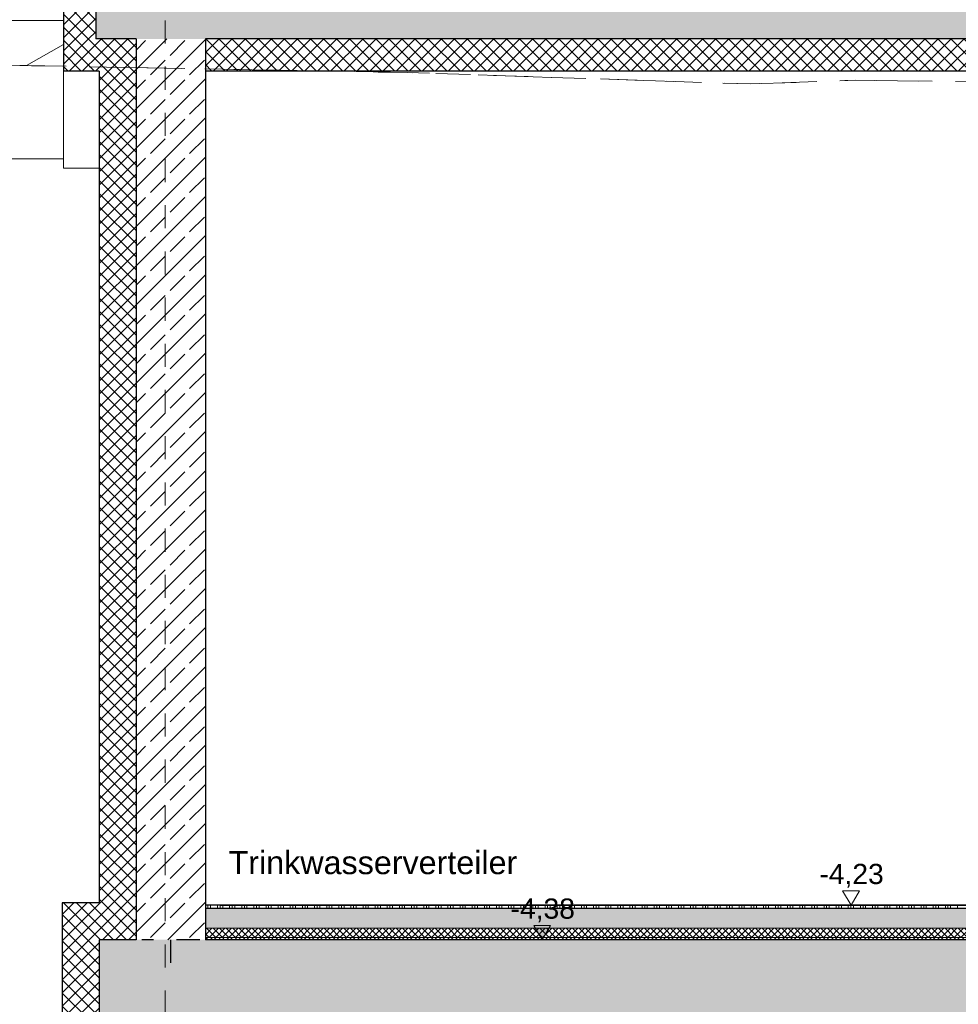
# Model space of a CAD drawing. Header units: metres. Extents: x -16 to 43.7, y -22.2 to 4.
# Tile 8 of 77: x -0.6 to 3.4, y -14.8 to -10.6. Entities that reach past the tile are written whole.
import ezdxf

# ---------------------------------------------------------------- set-up
doc = ezdxf.new("R2010")
doc.units = ezdxf.units.M
doc.header["$MEASUREMENT"] = 0
for name, pattern in [('Raster', [0.2, 0.1, -0.05, 0, -0.05]), ('Strichlinie', [0.2, 0.15, -0.05]), ('Strichlinie_ eng', [0.115, 0.075, -0.04]), ('Strichlinie_ lang', [0.529167, 0.3175, -0.211667])]:
    doc.linetypes.add(name, pattern=pattern)
doc.layers.get('0').update_dxf_attribs({"color": 8, "lineweight": 9})
doc.layers.get('Defpoints').update_dxf_attribs({"color": 8, "lineweight": 9})
for name, color, linetype in [('Neubau__ GHIW - druckfeste Dämmung u BP', 8, 'Continuous'), ('Neubau__ GHIW - Perimeterdämmung', 8, 'Continuous'), ('Neubau__ GHIW - Perimeterdämmung Wand', 8, 'Continuous'), ('Neubau_A-Bodenplatte', 8, 'Continuous'), ('Neubau_A-Decken', 8, 'Continuous'), ('Neubau_A-Fundament', 8, 'Continuous'), ('Neubau_A-STB Wände', 8, 'Continuous'), ('Neubau_B-Bodenaufbau', 8, 'Continuous'), ('Neubau_R-Konstruktionsraster gross', 33, 'Continuous'), ('Neubau_S-Linien _ Schraffuren.2D', 8, 'Continuous'), ('Neubau_T-Bemaßung', 8, 'Continuous'), ('Neubau_T-Text', 8, 'Continuous')]:
    doc.layers.add(name, color=color, linetype=linetype)
doc.layers.add('S-Linien _ Schraffuren.2D', color=8, linetype='Continuous', lineweight=9)
doc.layers.add('T-Bemaßung', color=8, linetype='Continuous', lineweight=9)
doc.styles.add('ERSTELLTER_STIL_2', font='arial.ttf')
doc.dimstyles.new('ERSTELLTER_STIL__1', dxfattribs={"dimtxt": 0.0875, "dimasz": 0.059375, "dimexe": 0.18, "dimexo": 0.0625, "dimgap": 0, "dimtad": 1, "dimzin": 0, "dimdsep": 46, "dimtxsty": 'ERSTELLTER_STIL_2', "dimblk": 'ARROWHEAD_6', "dimblk1": 'ARROWHEAD_6', "dimblk2": 'ARROWHEAD_6', "dimcen": 0.09, "dimclrd": 7, "dimclre": 7, "dimclrt": 7, "dimazin": 0, "dimtfac": 1, "dimtdec": 4, "dimtmove": 0, "dimatfit": 3, "dimfxl": 1, "dimtolj": 1, "dimtzin": 0, "dimarcsym": 0})
pattern_1 = [(45, (-364.88789, -10.175), (-0.0282842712, 0.0282842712), []), (135, (-364.88789, -10.175), (0.0282842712, 0.0282842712), [])]
pattern_2 = [(45, (-364.88789, -10.175), (-0.084852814, 0.084852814), []), (45, (-364.93032, -10.13257), (-0.084852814, 0.084852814), [0.09, -0.03])]

# ---------------------------------------------------------------- blocks, each defined once
blk = doc.blocks.new('*X247', base_point=(3718.7656, 0))
at = {"layer": 'Neubau_B-Bodenaufbau', "color": 7, "linetype": 'Continuous', "lineweight": 9}
for p, q in [((4083.8394, -4.23), (4083.8394, -4.245)), ((4083.8506, -4.23), (4083.8506, -4.245)), ((4083.8806, -4.23), (4083.8806, -4.245)), ((4083.8919, -4.23), (4083.8919, -4.245)), ((4083.9031, -4.23), (4083.9031, -4.245)), ((4083.9331, -4.23), (4083.9331, -4.245)), ((4083.9444, -4.23), (4083.9444, -4.245)), ((4083.9556, -4.23), (4083.9556, -4.245)), ((4083.9856, -4.23), (4083.9856, -4.245)), ((4083.9969, -4.23), (4083.9969, -4.245)), ((4084.0081, -4.23), (4084.0081, -4.245)), ((4084.0381, -4.23), (4084.0381, -4.245)), ((4084.0494, -4.23), (4084.0494, -4.245)), ((4084.0606, -4.23), (4084.0606, -4.245)), ((4084.0906, -4.23), (4084.0906, -4.245)), ((4084.1019, -4.23), (4084.1019, -4.245)), ((4084.1131, -4.23), (4084.1131, -4.245)), ((4084.1431, -4.23), (4084.1431, -4.245)), ((4084.1544, -4.23), (4084.1544, -4.245)), ((4084.1656, -4.23), (4084.1656, -4.245)), ((4084.1956, -4.23), (4084.1956, -4.245)), ((4084.2069, -4.23), (4084.2069, -4.245)), ((4084.2181, -4.23), (4084.2181, -4.245)), ((4084.2481, -4.23), (4084.2481, -4.245)), ((4084.2594, -4.23), (4084.2594, -4.245)), ((4084.2706, -4.23), (4084.2706, -4.245)), ((4084.3006, -4.23), (4084.3006, -4.245)), ((4084.3119, -4.23), (4084.3119, -4.245)), ((4084.3231, -4.23), (4084.3231, -4.245)), ((4084.3531, -4.23), (4084.3531, -4.245)), ((4084.3644, -4.23), (4084.3644, -4.245)), ((4084.3756, -4.23), (4084.3756, -4.245)), ((4084.4056, -4.23), (4084.4056, -4.245)), ((4084.4169, -4.23), (4084.4169, -4.245)), ((4084.4281, -4.23), (4084.4281, -4.245)), ((4084.4581, -4.23), (4084.4581, -4.245)), ((4084.4694, -4.23), (4084.4694, -4.245)), ((4084.4806, -4.23), (4084.4806, -4.245)), ((4084.5106, -4.23), (4084.5106, -4.245)), ((4084.5219, -4.23), (4084.5219, -4.245)), ((4084.5331, -4.23), (4084.5331, -4.245)), ((4084.5631, -4.23), (4084.5631, -4.245)), ((4084.5744, -4.23), (4084.5744, -4.245)), ((4084.5856, -4.23), (4084.5856, -4.245)), ((4084.6156, -4.23), (4084.6156, -4.245)), ((4084.6269, -4.23), (4084.6269, -4.245)), ((4084.6381, -4.23), (4084.6381, -4.245)), ((4084.6681, -4.23), (4084.6681, -4.245)), ((4084.6794, -4.23), (4084.6794, -4.245)), ((4084.6906, -4.23), (4084.6906, -4.245)), ((4084.7206, -4.23), (4084.7206, -4.245)), ((4084.7319, -4.23), (4084.7319, -4.245)), ((4084.7431, -4.23), (4084.7431, -4.245)), ((4084.7731, -4.23), (4084.7731, -4.245)), ((4084.7844, -4.23), (4084.7844, -4.245)), ((4084.7956, -4.23), (4084.7956, -4.245)), ((4084.8256, -4.23), (4084.8256, -4.245)), ((4084.8369, -4.23), (4084.8369, -4.245)), ((4084.8481, -4.23), (4084.8481, -4.245)), ((4084.8781, -4.23), (4084.8781, -4.245)), ((4084.8894, -4.23), (4084.8894, -4.245)), ((4084.9006, -4.23), (4084.9006, -4.245)), ((4084.9306, -4.23), (4084.9306, -4.245)), ((4084.9419, -4.23), (4084.9419, -4.245)), ((4084.9531, -4.23), (4084.9531, -4.245)), ((4084.9831, -4.23), (4084.9831, -4.245)), ((4084.9944, -4.23), (4084.9944, -4.245)), ((4085.0056, -4.23), (4085.0056, -4.245)), ((4085.0356, -4.23), (4085.0356, -4.245)), ((4085.0469, -4.23), (4085.0469, -4.245)), ((4085.0581, -4.23), (4085.0581, -4.245)), ((4085.0881, -4.23), (4085.0881, -4.245)), ((4085.0994, -4.23), (4085.0994, -4.245)), ((4085.1106, -4.23), (4085.1106, -4.245)), ((4085.1406, -4.23), (4085.1406, -4.245)), ((4085.1519, -4.23), (4085.1519, -4.245)), ((4085.1631, -4.23), (4085.1631, -4.245)), ((4085.1931, -4.23), (4085.1931, -4.245)), ((4085.2044, -4.23), (4085.2044, -4.245)), ((4085.2156, -4.23), (4085.2156, -4.245)), ((4085.2456, -4.23), (4085.2456, -4.245)), ((4085.2569, -4.23), (4085.2569, -4.245)), ((4085.2681, -4.23), (4085.2681, -4.245)), ((4085.2981, -4.23), (4085.2981, -4.245)), ((4085.3094, -4.23), (4085.3094, -4.245)), ((4085.3206, -4.23), (4085.3206, -4.245)), ((4085.3506, -4.23), (4085.3506, -4.245)), ((4085.3619, -4.23), (4085.3619, -4.245)), ((4085.3731, -4.23), (4085.3731, -4.245)), ((4085.4031, -4.23), (4085.4031, -4.245)), ((4085.4144, -4.23), (4085.4144, -4.245)), ((4085.4256, -4.23), (4085.4256, -4.245)), ((4085.4556, -4.23), (4085.4556, -4.245)), ((4085.4669, -4.23), (4085.4669, -4.245)), ((4085.4781, -4.23), (4085.4781, -4.245)), ((4085.5081, -4.23), (4085.5081, -4.245)), ((4085.5194, -4.23), (4085.5194, -4.245)), ((4085.5306, -4.23), (4085.5306, -4.245)), ((4085.5606, -4.23), (4085.5606, -4.245)), ((4085.5719, -4.23), (4085.5719, -4.245)), ((4085.5831, -4.23), (4085.5831, -4.245)), ((4085.6131, -4.23), (4085.6131, -4.245)), ((4085.6244, -4.23), (4085.6244, -4.245)), ((4085.6356, -4.23), (4085.6356, -4.245)), ((4085.6656, -4.23), (4085.6656, -4.245)), ((4085.6769, -4.23), (4085.6769, -4.245)), ((4085.6881, -4.23), (4085.6881, -4.245)), ((4085.7181, -4.23), (4085.7181, -4.245)), ((4085.7294, -4.23), (4085.7294, -4.245)), ((4085.7406, -4.23), (4085.7406, -4.245)), ((4085.7706, -4.23), (4085.7706, -4.245)), ((4085.7819, -4.23), (4085.7819, -4.245)), ((4085.7931, -4.23), (4085.7931, -4.245)), ((4085.8231, -4.23), (4085.8231, -4.245)), ((4085.8344, -4.23), (4085.8344, -4.245)), ((4085.8456, -4.23), (4085.8456, -4.245)), ((4085.8756, -4.23), (4085.8756, -4.245)), ((4085.8869, -4.23), (4085.8869, -4.245)), ((4085.8981, -4.23), (4085.8981, -4.245)), ((4085.9281, -4.23), (4085.9281, -4.245)), ((4085.9394, -4.23), (4085.9394, -4.245)), ((4085.9506, -4.23), (4085.9506, -4.245)), ((4085.9806, -4.23), (4085.9806, -4.245)), ((4085.9919, -4.23), (4085.9919, -4.245)), ((4086.0031, -4.23), (4086.0031, -4.245)), ((4086.0331, -4.23), (4086.0331, -4.245)), ((4086.0444, -4.23), (4086.0444, -4.245)), ((4086.0556, -4.23), (4086.0556, -4.245)), ((4086.0856, -4.23), (4086.0856, -4.245)), ((4086.0969, -4.23), (4086.0969, -4.245)), ((4086.1081, -4.23), (4086.1081, -4.245)), ((4086.1381, -4.23), (4086.1381, -4.245)), ((4086.1494, -4.23), (4086.1494, -4.245)), ((4086.1606, -4.23), (4086.1606, -4.245)), ((4086.1906, -4.23), (4086.1906, -4.245)), ((4086.2019, -4.23), (4086.2019, -4.245)), ((4086.2131, -4.23), (4086.2131, -4.245)), ((4086.2431, -4.23), (4086.2431, -4.245)), ((4086.2544, -4.23), (4086.2544, -4.245)), ((4086.2656, -4.23), (4086.2656, -4.245)), ((4086.2956, -4.23), (4086.2956, -4.245)), ((4086.3069, -4.23), (4086.3069, -4.245)), ((4086.3181, -4.23), (4086.3181, -4.245)), ((4086.3481, -4.23), (4086.3481, -4.245)), ((4086.3594, -4.23), (4086.3594, -4.245)), ((4086.3706, -4.23), (4086.3706, -4.245)), ((4086.4006, -4.23), (4086.4006, -4.245)), ((4086.4119, -4.23), (4086.4119, -4.245)), ((4086.4231, -4.23), (4086.4231, -4.245)), ((4086.4531, -4.23), (4086.4531, -4.245)), ((4086.4644, -4.23), (4086.4644, -4.245)), ((4086.4756, -4.23), (4086.4756, -4.245)), ((4086.5056, -4.23), (4086.5056, -4.245)), ((4086.5169, -4.23), (4086.5169, -4.245)), ((4086.5281, -4.23), (4086.5281, -4.245)), ((4086.5581, -4.23), (4086.5581, -4.245)), ((4086.5694, -4.23), (4086.5694, -4.245)), ((4086.5806, -4.23), (4086.5806, -4.245)), ((4086.6106, -4.23), (4086.6106, -4.245)), ((4086.6219, -4.23), (4086.6219, -4.245)), ((4086.6331, -4.23), (4086.6331, -4.245)), ((4086.6631, -4.23), (4086.6631, -4.245)), ((4086.6744, -4.23), (4086.6744, -4.245)), ((4086.6856, -4.23), (4086.6856, -4.245)), ((4086.7156, -4.23), (4086.7156, -4.245)), ((4086.7269, -4.23), (4086.7269, -4.245)), ((4086.7381, -4.23), (4086.7381, -4.245)), ((4086.7681, -4.23), (4086.7681, -4.245)), ((4086.7794, -4.23), (4086.7794, -4.245)), ((4086.7906, -4.23), (4086.7906, -4.245)), ((4086.8206, -4.23), (4086.8206, -4.245)), ((4086.8319, -4.23), (4086.8319, -4.245)), ((4086.8431, -4.23), (4086.8431, -4.245)), ((4086.8731, -4.23), (4086.8731, -4.245)), ((4086.8844, -4.23), (4086.8844, -4.245)), ((4086.8956, -4.23), (4086.8956, -4.245)), ((4086.9256, -4.23), (4086.9256, -4.245)), ((4086.9369, -4.23), (4086.9369, -4.245)), ((4086.9481, -4.23), (4086.9481, -4.245)), ((4086.9781, -4.23), (4086.9781, -4.245)), ((4086.9894, -4.23), (4086.9894, -4.245)), ((4087.0006, -4.23), (4087.0006, -4.245)), ((4087.0306, -4.23), (4087.0306, -4.245)), ((4087.0419, -4.23), (4087.0419, -4.245)), ((4087.0531, -4.23), (4087.0531, -4.245)), ((4087.0831, -4.23), (4087.0831, -4.245))]:
    blk.add_line(p, q, dxfattribs=at)
blk = doc.blocks.new('ARROWHEAD_6')
at = {"color": 0, "linetype": 'Continuous', "lineweight": 0}
for p, q in [((0, 0), (-1, 0)), ((-0.5, -0.5), (0.5, 0.5))]:
    blk.add_line(p, q, dxfattribs=at)
blk = doc.blocks.new('*D287')
at = {"layer": 'Defpoints', "color": 0, "linetype": 'Continuous', "transparency": 16777216}
for p in [(0.175, -14.405), (3.8683, -14.405), (15.36, -14.555)]:
    blk.add_point(p, dxfattribs=at)
at = {"layer": 'Neubau_T-Bemaßung', "linetype": 'Continuous', "lineweight": -2, "transparency": 16777216}
for p, q in [((0.2375, -14.405), (4.0483, -14.405)), ((3.8683, -14.4644), (3.8683, -14.4956)), ((15.2975, -14.555), (3.6883, -14.555)), ((3.8683, -14.555), (3.8683, -14.6531))]:
    blk.add_line(p, q, dxfattribs=at)
at = {"layer": 'Neubau_T-Bemaßung', "linetype": 'Continuous', "lineweight": -2, "transparency": 16777216, "xscale": 0.059375, "yscale": 0.059375, "zscale": 0.059375}
for p, rotation in [((3.8683, -14.405), 90), ((3.8683, -14.555), 270)]:
    blk.add_blockref('ARROWHEAD_6', p, dxfattribs=dict(at, rotation=rotation))
at = {"layer": 'Neubau_T-Bemaßung', "linetype": 'Continuous', "lineweight": 9, "transparency": 16777216, "insert": (3.7543, -14.6531), "char_height": 0.0875, "attachment_point": 5, "rotation": 90, "style": 'ERSTELLTER_STIL_2'}
blk.add_mtext('\\A1;0.15', dxfattribs=at)
blk = doc.blocks.new('*D288')
at = {"layer": 'Defpoints', "color": 0, "linetype": 'Continuous', "transparency": 16777216}
for p in [(3.7543, -10.795), (7.4, -10.795), (0.175, -14.405)]:
    blk.add_point(p, dxfattribs=at)
at = {"layer": 'Neubau_T-Bemaßung', "linetype": 'Continuous', "lineweight": -2, "transparency": 16777216}
for p, q in [((7.3375, -10.795), (3.5743, -10.795)), ((3.7543, -10.8544), (3.7543, -12.5651)), ((3.7543, -14.3456), (3.7543, -12.7754)), ((0.2375, -14.405), (3.9343, -14.405))]:
    blk.add_line(p, q, dxfattribs=at)
at = {"layer": 'Neubau_T-Bemaßung', "linetype": 'Continuous', "lineweight": -2, "transparency": 16777216, "xscale": 0.059375, "yscale": 0.059375, "zscale": 0.059375}
for p, rotation in [((3.7543, -10.795), 90), ((3.7543, -14.405), 270)]:
    blk.add_blockref('ARROWHEAD_6', p, dxfattribs=dict(at, rotation=rotation))
at = {"layer": 'Neubau_T-Bemaßung', "linetype": 'Continuous', "lineweight": 9, "transparency": 16777216, "insert": (3.7543, -12.6702), "char_height": 0.0875, "attachment_point": 5, "rotation": 90, "style": 'ERSTELLTER_STIL_2'}
blk.add_mtext('\\A1;3.61', dxfattribs=at)

msp = doc.modelspace()

# ---------------------------------------------------------------- hatches: boundary and pattern name
at = {"layer": 'Neubau__ GHIW - druckfeste Dämmung u BP', "linetype": 'Continuous', "lineweight": 0}
h = msp.add_hatch(dxfattribs=at)
h.set_pattern_fill('DÄMMUNG__HART_1_0001', color=256, style=0, pattern_type=2)
h.set_pattern_definition(pattern_1)
h.paths.add_polyline_path([(-0.285, -10.655), (-0.44, -10.655), (-0.44, -10.795), (-0.285, -10.795)])
at = {"layer": 'Neubau__ GHIW - Perimeterdämmung', "linetype": 'Continuous', "lineweight": 0}
h = msp.add_hatch(dxfattribs=at)
h.set_pattern_fill('DÄMMUNG__HART_1_0001', color=256, style=0, pattern_type=2)
h.set_pattern_definition([(135, (-364.88789, -10.175), (0.0282842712, 0.0282842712), []), (225, (-364.88789, -10.175), (-0.0282842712, 0.0282842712), [])])
h.paths.add_polyline_path([(-0.3, -10.355), (-0.44, -10.355), (-0.44, -10.655), (-0.3, -10.655)])
h = msp.add_hatch(dxfattribs=at)
h.set_pattern_fill('DÄMMUNG__HART_1_0001', color=256, style=0, pattern_type=2)
h.set_pattern_definition(pattern_1)
h.paths.add_polyline_path([(0.175, -10.795), (7.4, -10.795), (7.4, -10.655), (0.175, -10.655)])
at = {"layer": 'Neubau__ GHIW - Perimeterdämmung Wand', "linetype": 'Continuous', "lineweight": 0}
h = msp.add_hatch(dxfattribs=at)
h.set_pattern_fill('DÄMMUNG__HART_1_0001', color=256, style=0, pattern_type=2)
h.set_pattern_definition(pattern_1)
h.paths.add_polyline_path([(-0.285, -14.555), (-0.125, -14.555), (-0.125, -10.655), (-0.285, -10.655)])
h = msp.add_hatch(dxfattribs=at)
h.set_pattern_fill('DÄMMUNG__HART_1_0001', color=256, style=0, pattern_type=2)
h.set_pattern_definition(pattern_1)
h.paths.add_polyline_path([(-0.445, -14.395), (-0.445, -14.905), (-0.285, -14.905), (-0.285, -14.395)])
at = {"layer": 'Neubau_A-Bodenplatte', "linetype": 'Continuous', "lineweight": 0}
h = msp.add_hatch(dxfattribs=at)
h.set_pattern_fill('BETON__STAHLBETON_0001', color=256, style=0, pattern_type=2)
h.set_pattern_definition(pattern_2)
h.paths.add_polyline_path([(15.36, -14.555), (-0.285, -14.555), (-0.285, -14.905), (15.36, -14.905)])
at = {"layer": 'Neubau_A-Decken', "linetype": 'Continuous', "lineweight": 0}
h = msp.add_hatch(dxfattribs=at)
h.set_pattern_fill('BETON__STAHLBETON_0001', color=256, style=0, pattern_type=2)
h.set_pattern_definition(pattern_2)
h.paths.add_polyline_path([(-0.3, -10.655), (15.2, -10.655), (15.2, -10.355), (-0.3, -10.355)])
at = {"layer": 'Neubau_A-STB Wände', "linetype": 'Continuous', "lineweight": 0}
h = msp.add_hatch(dxfattribs=at)
h.set_pattern_fill('BETON__STAHLBETON_0001', color=256, style=0, pattern_type=2)
h.set_pattern_definition(pattern_2)
h.paths.add_polyline_path([(0.175, -10.655), (-0.125, -10.655), (-0.125, -14.555), (0.175, -14.555)])
at = {"layer": 'Neubau_B-Bodenaufbau', "linetype": 'Continuous', "lineweight": 0}
h = msp.add_hatch(dxfattribs=at)
h.set_pattern_fill('BETON__UNBEWEHRT_0001', color=256, style=0, pattern_type=2)
h.set_pattern_definition([(45, (-364.88789, -10.175), (-0.035355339, 0.035355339), [0.0375, -0.0125]), (45, (-364.88789, -10.139645), (-0.035355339, 0.035355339), [0.0375, -0.0125])])
h.paths.add_polyline_path([(0.175, -14.42), (0.175, -14.505), (7.4, -14.505), (7.4, -14.42)])
h = msp.add_hatch(dxfattribs=at)
h.set_pattern_fill('DÄMMUNG__HART_2_0001', color=256, style=0, pattern_type=2)
h.set_pattern_definition([(45, (-364.88789, -10.175), (-0.0141421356, 0.0141421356), []), (135, (-364.88789, -10.175), (0.0141421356, 0.0141421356), [])])
h.paths.add_polyline_path([(0.175, -14.505), (0.175, -14.545), (7.4, -14.545), (7.4, -14.505)])
h = msp.add_hatch(dxfattribs=at)
h.set_pattern_fill('GUßASPHALT_0001', color=256, style=0, pattern_type=2)
h.set_pattern_definition([(45, (-364.88789, -10.175), (-0.0176776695, 0.0176776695), []), (135, (-364.88789, -10.175), (0.0176776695, 0.0176776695), [])])
h.paths.add_polyline_path([(0.175, -14.555), (7.4, -14.555), (7.4, -14.545), (0.175, -14.545)])
at = {"layer": 'Neubau_T-Bemaßung', "linetype": 'Continuous', "lineweight": 9}
msp.add_hatch(color=256, dxfattribs=at).paths.add_polyline_path([(1.6321, -14.555), (1.6684, -14.4925), (1.5959, -14.4925)])
at = {"layer": 'S-Linien _ Schraffuren.2D', "linetype": 'Continuous', "lineweight": 15}
h = msp.add_hatch(dxfattribs=at)
h.set_pattern_fill('ABSTANDSFLÄCHEN_0001', color=256, style=0, pattern_type=2)
h.set_pattern_definition([(30, (-2.35185, -10.4837), (-0.1875, 0.32476), [])])
h.paths.add_polyline_path([(-4.4637, -10.6894), (-2.4341, -10.7387), (-2.3919, -10.738), (-0.44, -10.7737), (-0.44, -10.29), (-0.24, -10.27), (-0.24, -10.1937), (-3.47, -10.215), (-4.4637, -10.5894)])

# ---------------------------------------------------------------- linework, layer by layer
at = {"linetype": 'Continuous', "lineweight": 9}
msp.add_lwpolyline([(2.5, -14.555), (0.175, -14.555), (0.175, -10.655), (2.5, -10.655)], dxfattribs=at)
at = {"layer": 'Neubau__ GHIW - druckfeste Dämmung u BP', "linetype": 'Continuous', "lineweight": 25}
for p, q in [((-0.44, -10.655), (-0.44, -10.795)), ((-0.3, -10.655), (-0.3, -10.655)), ((-0.285, -10.795), (-0.44, -10.795))]:
    msp.add_line(p, q, dxfattribs=at)
at = {"layer": 'Neubau__ GHIW - Perimeterdämmung', "linetype": 'Continuous', "lineweight": 25}
for p, q in [((-0.44, -10.355), (-0.44, -10.655)), ((-0.3, -10.355), (-0.3, -10.655)), ((7.4, -10.795), (0.175, -10.795))]:
    msp.add_line(p, q, dxfattribs=at)
at = {"layer": 'Neubau__ GHIW - Perimeterdämmung', "linetype": 'Continuous', "lineweight": 9}
for p, q in [((-0.44, -10.795), (-0.44, -11.215)), ((-0.44, -11.215), (-0.285, -11.215))]:
    msp.add_line(p, q, dxfattribs=at)
at = {"layer": 'Neubau__ GHIW - Perimeterdämmung Wand', "linetype": 'Continuous', "lineweight": 25}
for p, q in [((-0.285, -10.795), (-0.285, -14.395)), ((-0.445, -14.395), (-0.445, -14.905)), ((-0.285, -14.395), (-0.445, -14.395)), ((-0.285, -14.555), (-0.285, -14.905))]:
    msp.add_line(p, q, dxfattribs=at)
at = {"layer": 'Neubau_A-Bodenplatte', "linetype": 'Continuous', "lineweight": 25}
for p, q in [((-0.125, -14.555), (-0.285, -14.555)), ((7.4, -14.555), (0.175, -14.555))]:
    msp.add_line(p, q, dxfattribs=at)
at = {"layer": 'Neubau_A-Decken', "linetype": 'Continuous', "lineweight": 25}
for p, q in [((-0.3, -10.355), (-0.3, -10.655)), ((7.4, -10.655), (0.175, -10.655))]:
    msp.add_line(p, q, dxfattribs=at)
at = {"layer": 'Neubau_A-Decken', "linetype": 'Continuous', "lineweight": 25, "flags": 128}
msp.add_lwpolyline([(-0.125, -10.655), (-0.285, -10.655), (-0.3, -10.655)], dxfattribs=at)
at = {"layer": 'Neubau_A-Fundament', "linetype": 'Continuous', "lineweight": 9}
for p, q in [((-0.875, -10.575), (-0.44, -10.575)), ((-0.875, -11.175), (-0.44, -11.175))]:
    msp.add_line(p, q, dxfattribs=at)
at = {"layer": 'Neubau_A-STB Wände', "linetype": 'Continuous', "lineweight": 25}
for p, q in [((-0.125, -10.655), (-0.125, -14.555)), ((0.175, -10.655), (0.175, -10.795)), ((0.175, -10.795), (0.175, -14.405))]:
    msp.add_line(p, q, dxfattribs=at)
at = {"layer": 'Neubau_A-STB Wände', "linetype": 'Continuous', "lineweight": 25, "flags": 128}
msp.add_lwpolyline([(0.175, -14.405), (0.175, -14.42), (0.175, -14.505), (0.175, -14.545), (0.175, -14.555)], dxfattribs=at)
at = {"layer": 'Neubau_B-Bodenaufbau', "linetype": 'Continuous', "lineweight": 25}
for p, q in [((7.4, -14.405), (0.175, -14.405)), ((7.4, -14.42), (0.175, -14.42))]:
    msp.add_line(p, q, dxfattribs=at)
at = {"layer": 'Neubau_B-Bodenaufbau', "linetype": 'Continuous', "lineweight": 15}
for p, q in [((7.4, -14.505), (0.175, -14.505)), ((7.4, -14.545), (0.175, -14.545))]:
    msp.add_line(p, q, dxfattribs=at)
at = {"layer": 'Neubau_R-Konstruktionsraster gross', "linetype": 'Raster', "lineweight": 9}
msp.add_line((0, -1.175), (0, -15.175), dxfattribs=at)
at = {"layer": 'Neubau_S-Linien _ Schraffuren.2D', "linetype": 'Strichlinie_ eng', "lineweight": 25}
for p, q in [((0.025, -14.655), (0.025, -14.455)), ((0.15, -14.555), (-0.1, -14.555))]:
    msp.add_line(p, q, dxfattribs=at)
at = {"layer": 'Neubau_T-Bemaßung', "linetype": 'Continuous', "lineweight": 9}
for p, q in [((2.9688, -14.405), (2.9325, -14.3425)), ((2.9325, -14.3425), (3.005, -14.3425)), ((3.005, -14.3425), (2.9688, -14.405)), ((2.9688, -14.405), (2.9219, -14.405)), ((2.9688, -14.405), (3.0157, -14.405)), ((1.6321, -14.555), (1.5959, -14.4925)), ((1.5959, -14.4925), (1.6684, -14.4925)), ((1.6684, -14.4925), (1.6321, -14.555)), ((1.6321, -14.555), (1.5853, -14.555)), ((1.6321, -14.555), (1.679, -14.555))]:
    msp.add_line(p, q, dxfattribs=at)
at = {"layer": 'S-Linien _ Schraffuren.2D', "linetype": 'Strichlinie_ lang', "lineweight": 9, "flags": 128}
msp.add_lwpolyline([(-4.4637, -10.6894), (-2.4341, -10.7387), (-2.3919, -10.738), (1.0487, -10.8009), (2.5336, -10.8503), (2.9892, -10.8342), (3.593, -10.8422), (3.5942, -10.8422), (5.0259, -10.8781), (5.3707, -10.8854), (7.1707, -10.8951), (10.3671, -10.9711), (13.2045, -11.0233), (16.3299, -11.103), (18.2689, -11.1711), (18.2742, -11.1713), (18.2744, -11.1713), (18.4225, -11.1763), (18.4232, -11.1763), (18.5741, -11.1811), (18.8508, -11.1898), (19.0452, -11.232), (19.3111, -11.2893), (19.3118, -11.2893), (19.3314, -11.2935)], dxfattribs=at)
at = {"layer": 'S-Linien _ Schraffuren.2D', "linetype": 'Strichlinie', "lineweight": 15, "flags": 128}
msp.add_lwpolyline([(-1.8822, -15.515), (15.52, -15.515), (16.36, -15.515), (19.0596, -12.8154), (18.8082, -12.8154), (17.1237, -11.1309), (16.3299, -11.103), (13.2045, -11.0233), (7.1707, -10.8951), (3.593, -10.8422), (2.9892, -10.8342), (2.5336, -10.8503), (1.0487, -10.8009), (-1.8822, -10.7473)], close=True, dxfattribs=at)
at = {"layer": 'T-Bemaßung'}
msp.add_lwpolyline([(23.87, -11.665), (23.09, -11.665), (23.09, -11.405), (17.145, -11.405), (16.745, -11.805), (15.36, -11.805), (15.36, -14.395), (15.52, -14.395), (15.52, -14.955), (-0.445, -14.955), (-0.445, -14.395), (-0.285, -14.395), (-0.285, -10.795), (-0.44, -10.795), (-0.44, -10.7737), (-1.8822, -10.7473), (-1.8822, -10.7473), (-1.8822, -15.515), (16.36, -15.515), (19.0596, -12.8154), (20.5956, -12.8154), (30.8244, -15.2753)], dxfattribs=at)

# ---------------------------------------------------------------- block references
at = {"layer": 'Neubau_B-Bodenaufbau', "lineweight": 0}
msp.add_blockref('*X247', (-364.8879, -10.175), dxfattribs=at)

# ---------------------------------------------------------------- texts
at = {"layer": 'Neubau_T-Bemaßung', "lineweight": 9, "char_height": 0.0875, "attachment_point": 7, "style": 'ERSTELLTER_STIL_2'}
for s, insert in [('\\A1;-4,23', (2.832, -14.33)), ('\\A1;-4,38', (1.4954, -14.48))]:
    msp.add_mtext(s, dxfattribs=dict(at, insert=insert))
at = {"layer": 'Neubau_T-Text', "linetype": 'Continuous', "lineweight": 9, "insert": (0.275, -14.2723), "char_height": 0.1, "attachment_point": 7, "style": 'ERSTELLTER_STIL_2'}
msp.add_mtext('\\A1;Trinkwasserverteiler', dxfattribs=at)

# ---------------------------------------------------------------- dimensions: what is measured, and where the dimension line sits
at = {"layer": 'Neubau_T-Bemaßung', "linetype": 'Continuous', "lineweight": 9}
for base, p1, p2, picture, middle in [((3.7543, -10.795), (0.175, -14.405), (7.4, -10.795), '*D288', (3.7543, -12.6702)), ((3.8683, -14.405), (15.36, -14.555), (0.175, -14.405), '*D287', (3.7543, -14.6531))]:
    dim = msp.add_linear_dim(base=base, p1=p1, p2=p2, angle=90, dimstyle='ERSTELLTER_STIL__1', override={"dimclrd": 256, "dimclre": 256, "dimclrt": 256}, dxfattribs=at)
    dim.commit()
    dim.dimension.update_dxf_attribs({"geometry": picture, "text_midpoint": middle, "dimtype": 160, "text_rotation": 90})

doc.saveas('drawing.dxf')
